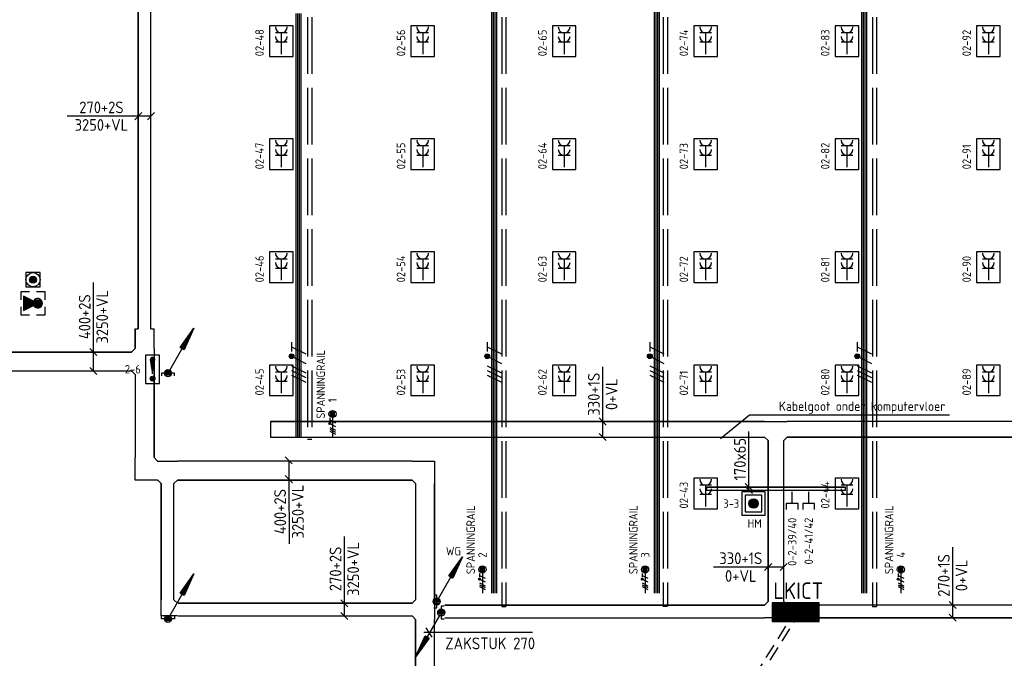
# Model space of a CAD drawing. Extents: x -2260 to 109400, y -72910 to 3960.
# Tile 7 of 16: x 36362 to 57249, y -51135 to -37578. Entities that reach past the tile are written whole.
import ezdxf
from ezdxf.enums import TextEntityAlignment as Align

# ---------------------------------------------------------------- set-up
doc = ezdxf.new("R2010")
doc.units = 0
doc.header["$LTSCALE"] = 100
for name, pattern in [('ACAD_ISO02W100', [15, 12, -3]), ('B-SL0', [100000000.0, 0, -100000000.0]), ('B0702', [4.6875, 3.125, -1.5625])]:
    doc.linetypes.add(name, pattern=pattern)
doc.layers.get('0').update_dxf_attribs({"linetype": 'CONTINUOUS'})
for name, color, linetype in [('EA61303-_ARCEER', 1, 'CONTINUOUS'), ('EB62203-_ATTRIB', 2, 'CONTINUOUS'), ('EB62209-_ATTRIB', 2, 'CONTINUOUS'), ('EB63102-_ATTRIB', 2, 'CONTINUOUS'), ('EB63105-_ATTRIB', 2, 'CONTINUOUS'), ('EB6441--_ATTRIB', 2, 'CONTINUOUS'), ('EB6511--_ATTRIB', 2, 'CONTINUOUS'), ('EL61301-_KABELGOOT', 3, 'CONTINUOUS'), ('EL61303-_WANDGOOT', 3, 'CONTINUOUS'), ('EL615002_LEIDING2', 2, 'B0702'), ('EL62203-_KRACHT-WCD230', 3, 'CONTINUOUS'), ('EL62209-_KRACHT-ASP400', 3, 'CONTINUOUS'), ('EL62209-_SYMBOOL', 3, 'CONTINUOUS'), ('EL63105-_LICHT-KAST', 3, 'CONTINUOUS'), ('EL6441--_DATACOM', 3, 'CONTINUOUS'), ('EL6511--_BRANDM', 3, 'CONTINUOUS'), ('EL6521--_BEWAKING', 3, 'CONTINUOUS'), ('EL6522--_TOEGCTRL', 3, 'CONTINUOUS'), ('EM61301-_BEMATING', 1, 'CONTINUOUS'), ('EM61303-_BEMATING', 1, 'CONTINUOUS'), ('EM61303-_MAATVOERING', 1, 'CONTINUOUS'), ('ET$1B---_OPSCHRIFT', 7, 'CONTINUOUS'), ('ET61301-_BIJSCHRIFT', 7, 'CONTINUOUS')]:
    doc.layers.add(name, color=color, linetype=linetype)
doc.styles.add('1_8', font='iso', dxfattribs={"height": 1.8})
doc.styles.add('2_0', font='iso', dxfattribs={"height": 200})
doc.styles.add('3_5', font='iso', dxfattribs={"height": 3.5})
doc.styles.add('MAATVOERING', font='iso.shx')
doc.styles.add('NORMAAL_STAAND', font='iso.shx')
doc.styles.add('SCHREUDER-2', font='ISO', dxfattribs={"height": 2})
doc.styles.get("Standard").update_dxf_attribs({"font": 'ISOCP'})

# ---------------------------------------------------------------- blocks, each defined once
blk = doc.blocks.new('ES651107')
for p, q in [((-1, 0), (1, 0)), ((-0.97, 0.25), (0.97, 0.25)), ((-0.87, 0.5), (0.87, 0.5)), ((-0.66, 0.75), (0.66, 0.75)), ((-0.97, -0.25), (0.97, -0.25)), ((-0.87, -0.5), (0.87, -0.5)), ((-0.66, -0.75), (0.66, -0.75))]:
    blk.add_line(p, q)
for points in [[(-2.5, -2.5), (2.5, -2.5), (2.5, 2.5), (-2.5, 2.5)], [(-1.75, -1.75), (1.75, -1.75), (1.75, 1.75), (-1.75, 1.75)]]:
    blk.add_lwpolyline(points, close=True)
blk.add_circle((0, 0), 1)
at = {"style": '1_8'}
for tag, flags, p in [('KAST', 9, (-2.5, 2.5)), ('GROEP', 8, (-2.5, 0))]:
    blk.add_attdef(tag, text='', height=1.8, dxfattribs=dict(at, flags=flags)).set_placement(p, align=Align.MIDDLE_RIGHT)
for tag, flags, p in [('CODE', 8, (2.5, 2.5)), ('NUMMER', 8, (2.5, 0)), ('FABR', 9, (2.5, -2.5)), ('TYPE', 9, (2.5, -5))]:
    blk.add_attdef(tag, text='', height=1.8, dxfattribs=dict(at, flags=flags)).set_placement(p, align=Align.MIDDLE_LEFT)
at = {"style": '1_8', "flags": 9}
blk.add_attdef('M_CODE', text='', height=1.8, dxfattribs=at).set_placement((0, 0), align=Align.MIDDLE_CENTER)
blk = doc.blocks.new('*U40')
for p, q in [((-275, -75), (-125, 75)), ((-200, 0), (227, 0)), ((125, -75), (275, 75)), ((227, 0), (1674, 0))]:
    blk.add_line(p, q)
at = {"color": 2, "style": 'MAATVOERING'}
for s, p in [('400+2S', (950, 186)), ('3250+VL', (950, -186))]:
    blk.add_text(s, height=247.9, dxfattribs=at).set_placement(p, align=Align.MIDDLE)
blk = doc.blocks.new('*U37')
for p, q in [((-210, -75), (-60, 75)), ((-135, 0), (192, 0)), ((60, -75), (210, 75)), ((192, 0), (1640, 0))]:
    blk.add_line(p, q)
at = {"color": 2, "style": 'MAATVOERING'}
for s, p in [('3250+VL', (916, 186)), ('270+2S', (916, -186))]:
    blk.add_text(s, height=247.9, rotation=180, dxfattribs=at).set_placement(p, align=Align.MIDDLE)
blk = doc.blocks.new('ES111201')
for p, q in [((0.38, 0.65), (5.5, 9.53)), ((0.73, 0.15), (-0.73, 0.15)), ((0.6, 0.45), (-0.6, 0.45)), ((0.73, -0.15), (-0.73, -0.15)), ((0.6, -0.45), (-0.6, -0.45))]:
    blk.add_line(p, q)
for points in [[(2.57, 5.45), (5.5, 9.53), (3.43, 4.95)], [(3.22, 5.07), (4.63, 8.01), (2.78, 5.32)]]:
    blk.add_lwpolyline(points, close=True)
blk.add_circle((0, 0), 0.75)
at = {"style": '1_8', "flags": 8}
blk.add_attdef('M_CODE', text='', height=1.8, dxfattribs=at).set_placement((0, 0), align=Align.MIDDLE_CENTER)
blk = doc.blocks.new('EH100003')
blk.add_lwpolyline([(-1, -0.5), (0, -0.5), (0, 0.5), (-1, 0.5)])
at = {"style": '2_0', "flags": 9}
for tag in ['HULPSTUK', 'FUNCTIE', 'SCHOT']:
    blk.add_attdef(tag, text='', height=0.5, dxfattribs=at).set_placement((0, 0), align=Align.MIDDLE)
blk = doc.blocks.new('EH100000')
at = {"linetype": 'ByBlock'}
for p, q in [((1, 0.5), (0, 0.5)), ((1, 0.5, 1), (0, 0.5, 1)), ((0, -0.5, 1), (1, -0.5, 1)), ((1, -0.5), (0, -0.5))]:
    blk.add_line(p, q, dxfattribs=at)
at = {"linetype": 'ByBlock', "invisible_edges": 15}
for points in [[(1, -0.5), (0, -0.5), (0, 0.5), (1, 0.5)], [(0, 0.5), (1, 0.5), (1, 0.5, 1), (0, 0.5, 1)], [(0, -0.5, 1), (1, -0.5, 1), (1, -0.5), (0, -0.5)]]:
    blk.add_3dface(points, dxfattribs=at)
at = {"linetype": 'ByBlock', "style": '2_0', "flags": 8}
blk.add_attdef('FUNCTIE', text='', height=0.5, dxfattribs=at).set_placement((0.5, 0), align=Align.MIDDLE)
at = {"linetype": 'ByBlock', "flags": 9}
blk.add_attdef('SCHOT', text='', height=0.5, dxfattribs=at).set_placement((0.5, 0), align=Align.MIDDLE)
blk = doc.blocks.new('WGE')
blk.add_lwpolyline([(-1, -0.5), (0, -0.5), (0, 0.5), (-1, 0.5)])
at = {"style": '2_0', "flags": 9}
for tag in ['HULPSTUK', 'SCHOT']:
    blk.add_attdef(tag, text='', height=0.5, dxfattribs=at).set_placement((0, 0), align=Align.MIDDLE)
blk = doc.blocks.new('*U60')
for p, q in [((-108, -75), (42, 75)), ((-42, -75), (108, 75)), ((-32, 0), (32, 0)), ((32, 0), (1211, 0))]:
    blk.add_line(p, q)
at = {"color": 2, "style": 'MAATVOERING'}
blk.add_text('170x65', height=250, dxfattribs=at).set_placement((622, 188), align=Align.MIDDLE)
blk = doc.blocks.new('ES111151')
for p, q in [((-15, 0.525), (15, 0.525)), ((-15, 0.175), (15, 0.175)), ((-15, -0.175), (15, -0.175)), ((-15, -0.525), (15, -0.525))]:
    blk.add_line(p, q)
at = {"style": '1_8'}
for tag, flags, p in [('VERMOGEN', 9, (-2.5, 2.275)), ('GROEP', 8, (0, 2.275)), ('SCHAK', 8, (2.5, 2.275)), ('KAST', 9, (7, 2.275)), ('DOEL', 8, (-2.5, -1.225))]:
    blk.add_attdef(tag, text='', height=1.8, rotation=90, dxfattribs=dict(at, flags=flags)).set_placement(p, align=Align.MIDDLE_LEFT)
at = {"style": '1_8', "flags": 8}
blk.add_attdef('TAL', text='', height=1.8, rotation=90, dxfattribs=at).set_placement((2.5, 2.275), align=Align.MIDDLE_CENTER)
at = {"style": '1_8', "flags": 9}
blk.add_attdef('M_CODE', text='', height=1.8, dxfattribs=at).set_placement((0, 0), align=Align.MIDDLE_CENTER)
blk = doc.blocks.new('ES111104')
at = {"color": 1}
for p, q in [((-3.25, 1.5), (-4.75, -1.5)), ((-2.25, 1.5), (-3.75, -1.5)), ((-1.25, 1.5), (-2.75, -1.5)), ((0.75, 1.5), (-0.75, -1.5)), ((0.26, 1.6), (1.24, 1.6)), ((0.26, 1.4), (1.24, 1.4)), ((0.35, 1.8), (1.15, 1.8)), ((0.35, 1.2), (1.15, 1.2)), ((2.75, 1.5), (1.25, -1.5)), ((3.75, 1.5), (1.75, 1.5))]:
    blk.add_line(p, q, dxfattribs=at)
blk.add_circle((0.75, 1.5), 0.5, dxfattribs=at)
blk = doc.blocks.new('ES2X2')
for p, q in [((-0.45, 1.4), (-0.45, 2.6)), ((-0.15, 1.27), (-0.15, 2.73)), ((0.15, 1.27), (0.15, 2.73)), ((0.45, 1.4), (0.45, 2.6)), ((0, 1.25), (0, -3))]:
    blk.add_line(p, q)
at = {"color": 1}
for p, q in [((-0.72, -0.21), (-0.72, 0.11)), ((-0.64, -0.25), (-0.64, 0.15)), ((-0.6, 1.15), (-0.6, 0.35)), ((-0.6, 0.75), (0.6, 0.15)), ((-0.56, -0.25), (-0.56, 0.15)), ((-0.48, -0.21), (-0.48, 0.11)), ((-0.6, -0.05), (0.6, -0.65)), ((-0.6, -0.85), (0.6, -1.45)), ((-0.6, -1.25), (0.6, -1.85)), ((-0.6, -1.65), (0.6, -2.25))]:
    blk.add_line(p, q, dxfattribs=at)
blk.add_circle((0, 2), 0.75)
blk.add_circle((-0.6, -0.05), 0.2, dxfattribs=at)
at = {"style": '1_8'}
for tag, flags, p in [('VERMOGEN', 9, (-2.5, 4.5)), ('GROEP', 8, (0, 4.5)), ('SCHAK', 8, (2.5, 4.5)), ('KAST', 9, (7, 4.5)), ('DOEL', 8, (-2.5, 1))]:
    blk.add_attdef(tag, text='', height=1.8, rotation=90, dxfattribs=dict(at, flags=flags)).set_placement(p, align=Align.MIDDLE_LEFT)
at = {"style": '1_8', "flags": 8}
blk.add_attdef('TAL', text='', height=1.8, rotation=90, dxfattribs=at).set_placement((2.5, 4.5), align=Align.MIDDLE_CENTER)
at = {"style": '1_8', "flags": 9}
blk.add_attdef('M_CODE', text='', height=1.8, dxfattribs=at).set_placement((0, 0), align=Align.MIDDLE_CENTER)
blk = doc.blocks.new('ES3W2A2')
for p, q in [((1.25, 1.5), (-1.25, 1.5)), ((0, 1.5), (0, -3)), ((1.25, -0.5), (-1.25, -0.5))]:
    blk.add_line(p, q)
at = {"color": 1}
blk.add_lwpolyline([(-2.5, -3.5), (2.5, -3.5), (2.5, 3), (-2.5, 3)], close=True, dxfattribs=at)
for centre in [(0, 2.75), (0, 0.75)]:
    blk.add_arc(centre, 1.25, 180, 0)
at = {"style": '1_8'}
for tag, flags, p in [('VERMOGEN', 9, (-2.5, 5.75)), ('SCHAK', 8, (2.5, 5.75)), ('KAST', 9, (7, 5.75)), ('TAL', 8, (2.5, 5.75))]:
    blk.add_attdef(tag, text='', height=1.8, rotation=90, dxfattribs=dict(at, flags=flags)).set_placement(p, align=Align.MIDDLE_CENTER)
at = {"style": '1_8', "flags": 8}
for tag, p in [('GROEP', (0, 3.75)), ('DOEL', (-2.5, 2.25))]:
    blk.add_attdef(tag, text='', height=1.8, rotation=90, dxfattribs=at).set_placement(p, align=Align.MIDDLE_LEFT)
at = {"style": '1_8', "flags": 9}
blk.add_attdef('M_CODE', text='', height=1.8, dxfattribs=at).set_placement((0, 0), align=Align.MIDDLE_CENTER)
blk = doc.blocks.new('*U65')
for p, q in [((-210, -75), (-60, 75)), ((-135, 0), (165, 0)), ((60, -75), (210, 75)), ((165, 0), (1361, 0))]:
    blk.add_line(p, q)
at = {"color": 2, "style": 'MAATVOERING'}
for s, p in [('270+1S', (763, 188)), ('0+VL', (763, -188))]:
    blk.add_text(s, height=250, dxfattribs=at).set_placement(p, align=Align.MIDDLE)
blk = doc.blocks.new('KG3III')
at = {"linetype": 'B-SL0'}
for p, q in [((-275, 200), (-275, -200)), ((275, -200), (275, 200)), ((-200, -275), (200, -275))]:
    blk.add_line(p, q, dxfattribs=at)
at = {"linetype": 'ByBlock'}
for points in [[(-275, 200), (0, 200), (0, 200), (275, 200)], [(-200, -275), (-200, -275), (-275, -200), (-275, -200)], [(275, -200), (275, -200), (200, -275), (200, -275)]]:
    blk.add_lwpolyline(points, dxfattribs=at)
at = {"flags": 3}
blk.add_attdef('HULPSTUK', (0, 0), '', height=1, rotation=90, dxfattribs=at)
blk = doc.blocks.new('KG2FI1')
at = {"linetype": 'B-SL0'}
for p, q in [((0, 200), (0, -200)), ((0, -135), (0, 135))]:
    blk.add_line(p, q, dxfattribs=at)
at = {"linetype": 'ByBlock'}
for points in [[(0, 200), (0, 200), (0, 135), (0, 135)], [(0, -135), (0, -135), (0, -200), (0, -200)]]:
    blk.add_lwpolyline(points, dxfattribs=at)
at = {"flags": 3}
blk.add_attdef('HULPSTUK', (0, 0), '', height=1, rotation=270, dxfattribs=at)
blk = doc.blocks.new('ES111261')
for p, q in [((-5, 1.75), (5, 1.75)), ((-5, 1.5), (5, 1.5)), ((-5, 1.25), (5, 1.25)), ((-5, 1), (5, 1)), ((-5, 0.75), (5, 0.75)), ((-5, 0.5), (5, 0.5)), ((-5, 0.25), (5, 0.25)), ((-5, 0), (5, 0)), ((-5, -0.25), (5, -0.25)), ((-5, -0.5), (5, -0.5)), ((-5, -0.75), (5, -0.75)), ((-5, -1), (5, -1)), ((-5, -1.25), (5, -1.25)), ((-5, -1.5), (5, -1.5)), ((-5, -1.75), (5, -1.75)), ((-5, -2), (5, -2))]:
    blk.add_line(p, q)
blk.add_lwpolyline([(-5, -2), (5, -2), (5, 2), (-5, 2)], close=True)
for tag, height, style, flags, p in [('GROEP', 1.8, '1_8', 9, (0, 7.5)), ('CODE', 3.5, '3_5', 8, (0, 4.5)), ('M_CODE', 1.8, '1_8', 9, (0, 0)), ('KAST', 1.8, '1_8', 9, (0, -3.5)), ('VERMOGEN', 1.8, '1_8', 9, (0, -5.5)), ('DOEL', 1.8, '1_8', 9, (0, -7.5))]:
    blk.add_attdef(tag, text='', height=height, dxfattribs=dict(style=style, flags=flags)).set_placement(p, align=Align.MIDDLE_CENTER)
at = {"style": '1_8', "flags": 9}
blk.add_attdef('RUIMTE', text='', height=1.8, dxfattribs=at).set_placement((0, -9.5), align=Align.MIDDLE)
blk = doc.blocks.new('EH100005')
blk.add_lwpolyline([(-1, -0.5), (0, -0.5), (0, 0.5), (-1, 0.5)])
at = {"style": '2_0', "flags": 9}
blk.add_attdef('HULPSTUK', text='', height=0.5, dxfattribs=at).set_placement((0, 0), align=Align.MIDDLE)
blk = doc.blocks.new('ES111202')
for p, q in [((-0.73, 0.15), (0.73, 0.15)), ((-0.6, 0.45), (0.6, 0.45)), ((-0.38, -0.65), (-5.5, -9.53)), ((-0.73, -0.15), (0.73, -0.15)), ((-0.6, -0.45), (0.6, -0.45))]:
    blk.add_line(p, q)
for points in [[(-2.57, -5.45), (-5.5, -9.53), (-3.43, -4.95)], [(-3.22, -5.07), (-4.62, -8.01), (-2.78, -5.32)]]:
    blk.add_lwpolyline(points, close=True)
blk.add_circle((0, 0), 0.75)
at = {"color": 1, "flags": 9}
blk.add_attdef('M_CODE', text='', height=1.8, dxfattribs=at).set_placement((0, 0), align=Align.MIDDLE)
blk = doc.blocks.new('KG3FGF')
at = {"linetype": 'B-SL0'}
for p, q in [((-240, 135), (-240, -135)), ((240, -135), (240, 135)), ((-165, -210), (165, -210))]:
    blk.add_line(p, q, dxfattribs=at)
at = {"linetype": 'ByBlock'}
for points in [[(-240, 135), (0, 135), (0, 135), (240, 135)], [(-165, -210), (-165, -210), (-240, -135), (-240, -135)], [(240, -135), (240, -135), (165, -210), (165, -210)]]:
    blk.add_lwpolyline(points, dxfattribs=at)
at = {"flags": 3}
blk.add_attdef('HULPSTUK', (0, 0), '', height=1, rotation=180, dxfattribs=at)
blk = doc.blocks.new('KG3GGG')
at = {"linetype": 'B-SL0'}
for p, q in [((-240, 165), (-240, -165)), ((240, -165), (240, 165)), ((-165, -240), (165, -240))]:
    blk.add_line(p, q, dxfattribs=at)
at = {"linetype": 'ByBlock'}
for points in [[(-240, 165), (0, 165), (0, 165), (240, 165)], [(-165, -240), (-165, -240), (-240, -165), (-240, -165)], [(240, -165), (240, -165), (165, -240), (165, -240)]]:
    blk.add_lwpolyline(points, dxfattribs=at)
at = {"flags": 3}
blk.add_attdef('HULPSTUK', (0, 0), '', height=1, dxfattribs=at)
blk = doc.blocks.new('*U87')
for p, q in [((-240, -75), (-90, 75)), ((-165, 0), (165, 0)), ((90, -75), (240, 75)), ((165, 0), (1326, 0))]:
    blk.add_line(p, q)
at = {"color": 2, "style": 'MAATVOERING'}
for s, p in [('330+1S', (745, 188)), ('0+VL', (745, -188))]:
    blk.add_text(s, height=250, dxfattribs=at).set_placement(p, align=Align.MIDDLE)
blk = doc.blocks.new('*U88')
for p, q in [((-240, -75), (-90, 75)), ((-165, 0), (165, 0)), ((90, -75), (240, 75)), ((165, 0), (1326, 0))]:
    blk.add_line(p, q)
at = {"color": 2, "style": 'MAATVOERING'}
for s, p in [('0+VL', (745, 188)), ('330+1S', (745, -188))]:
    blk.add_text(s, height=250, rotation=180, dxfattribs=at).set_placement(p, align=Align.MIDDLE)
blk = doc.blocks.new('ES1116A7')
for p, q in [((-0.25, 0.5), (-0.25, 2.43)), ((0, -1), (0, 2.5)), ((0.25, 0.5), (0.25, 2.43)), ((-0.5, -2), (0.5, -2)), ((-0.43, -1.75), (0.43, -1.75)), ((-0.43, -2.25), (0.43, -2.25))]:
    blk.add_line(p, q)
blk.add_lwpolyline([(1.5, 3), (-1.5, 3), (-1.5, -3), (1.5, -3)], close=True)
blk.add_lwpolyline([(0, -1), (0.5, 2, 1), (-0.5, 2)], format="xyb", close=True)
blk.add_circle((0, -2), 0.5)
at = {"style": '1_8'}
for tag, flags, p in [('KAST-B', 9, (-2.5, 2.5)), ('GROEP-B', 8, (-2.5, 0))]:
    blk.add_attdef(tag, text='', height=1.8, dxfattribs=dict(at, flags=flags)).set_placement(p, align=Align.MIDDLE_RIGHT)
for tag, flags, p in [('CODE', 8, (2.5, 2.5)), ('NUMMER', 8, (2.5, 0)), ('FABR', 9, (2.5, -2.5)), ('TYPE', 9, (2.5, -5))]:
    blk.add_attdef(tag, text='', height=1.8, dxfattribs=dict(at, flags=flags)).set_placement(p, align=Align.MIDDLE_LEFT)
at = {"style": '1_8', "flags": 9}
blk.add_attdef('M_CODE', text='', height=1.8, dxfattribs=at).set_placement((0, 0), align=Align.MIDDLE_CENTER)
blk = doc.blocks.new('ES111452')
for p, q in [((-0.75, 0), (0.75, 0)), ((-0.71, 0.25), (0.71, 0.25)), ((-0.56, 0.5), (0.56, 0.5)), ((-0.71, -0.25), (0.71, -0.25)), ((-0.56, -0.5), (0.56, -0.5))]:
    blk.add_line(p, q)
blk.add_lwpolyline([(-1.5, -1.5), (1.5, -1.5), (1.5, 1.5), (-1.5, 1.5)], close=True)
for radius in [1.5, 0.75]:
    blk.add_circle((0, 0), radius)
at = {"style": '1_8'}
for tag, flags, p in [('NUMMER', 8, (0, 5.5)), ('CODE', 8, (0, 3)), ('M_CODE', 9, (0, 0))]:
    blk.add_attdef(tag, text='', height=2, dxfattribs=dict(at, flags=flags)).set_placement(p, align=Align.MIDDLE)
blk = doc.blocks.new('ES652129')
for p, q in [((-0.75, 0.34), (-0.75, 1.66)), ((-0.5, 0.13), (-0.5, 1.87)), ((-0.5, -2), (-0.5, 0)), ((-0.25, -2), (-0.25, 1.97)), ((0, -2), (0, 2)), ((0.25, -2), (0.25, 1.97)), ((0.5, 0.13), (0.5, 1.87)), ((0.5, -2), (0.5, 0)), ((0.75, 0.34), (0.75, 1.66)), ((-1.25, -2), (-1.25, -1.5)), ((-1, -2), (-1, -1)), ((-0.75, -2), (-0.75, -0.5)), ((0.75, -2), (0.75, -0.5)), ((1, -2), (1, -1)), ((1.25, -2), (1.25, -1.5))]:
    blk.add_line(p, q)
for points in [[(-2.5, 0.75), (-2.5, 2.5), (-0.75, 2.5)], [(0.75, 2.5), (2.5, 2.5), (2.5, 0.75)], [(-0.75, -2.5), (-2.5, -2.5), (-2.5, -0.75)], [(2.5, -0.75), (2.5, -2.5), (0.75, -2.5)]]:
    blk.add_lwpolyline(points)
blk.add_lwpolyline([(-0.45, 0.11), (-1.5, -2), (1.5, -2), (0.45, 0.11, 4.236068)], format="xyb", close=True)
at = {"style": '1_8'}
for tag, p in [('NUMMER', (0, 4)), ('CODE', (0, 0))]:
    blk.add_attdef(tag, text='', height=1.8, dxfattribs=at).set_placement(p, align=Align.MIDDLE)
at = {"style": '1_8', "flags": 9}
blk.add_attdef('M_CODE', text='', height=1.8, dxfattribs=at).set_placement((0, 0), align=Align.MIDDLE)
blk = doc.blocks.new('*U91')
for p, q in [((-275, -75), (-125, 75)), ((-200, 0), (200, 0)), ((125, -75), (275, 75)), ((200, 0), (1575, 0))]:
    blk.add_line(p, q)
at = {"color": 2, "style": 'MAATVOERING'}
for s, p in [('3250+VL', (887.5, 187.5)), ('400+2S', (887.5, -187.5))]:
    blk.add_text(s, height=250, rotation=180, dxfattribs=at).set_placement(p, align=Align.MIDDLE)
blk = doc.blocks.new('KG2FF2')
at = {"linetype": 'B-SL0'}
for p, q in [((135, 210), (-135, 210)), ((210, -135), (210, 135))]:
    blk.add_line(p, q, dxfattribs=at)
at = {"linetype": 'ByBlock'}
for points in [[(210, -135), (-135, -135), (-135, -135), (-135, 210)], [(135, 210), (135, 210), (210, 135), (210, 135)]]:
    blk.add_lwpolyline(points, dxfattribs=at)
at = {"flags": 3}
blk.add_attdef('HULPSTUK', (0, 0), '', height=1, dxfattribs=at)
blk = doc.blocks.new('KG2II')
at = {"linetype": 'B-SL0'}
for p, q in [((275, -200), (275, 200)), ((-200, -275), (200, -275))]:
    blk.add_line(p, q, dxfattribs=at)
at = {"linetype": 'ByBlock'}
for points in [[(-200, -275), (-200, 200), (-200, 200), (275, 200)], [(275, -200), (275, -200), (200, -275), (200, -275)]]:
    blk.add_lwpolyline(points, dxfattribs=at)
at = {"flags": 3}
blk.add_attdef('HULPSTUK', (0, 0), '', height=1, rotation=270, dxfattribs=at)
blk = doc.blocks.new('KG2II1')
at = {"linetype": 'B-SL0'}
for p, q in [((200, 275), (-200, 275)), ((275, -200), (275, 200))]:
    blk.add_line(p, q, dxfattribs=at)
at = {"linetype": 'ByBlock'}
for points in [[(275, -200), (-200, -200), (-200, -200), (-200, 275)], [(200, 275), (200, 275), (275, 200), (275, 200)]]:
    blk.add_lwpolyline(points, dxfattribs=at)
at = {"flags": 3}
blk.add_attdef('HULPSTUK', (0, 0), '', height=1, rotation=180, dxfattribs=at)
blk = doc.blocks.new('KG3IFI')
at = {"linetype": 'B-SL0'}
for p, q in [((-210, 200), (-210, -200)), ((210, -200), (210, 200)), ((-135, -275), (135, -275))]:
    blk.add_line(p, q, dxfattribs=at)
at = {"linetype": 'ByBlock'}
for points in [[(-210, 200), (0, 200), (0, 200), (210, 200)], [(-135, -275), (-135, -275), (-210, -200), (-210, -200)], [(210, -200), (210, -200), (135, -275), (135, -275)]]:
    blk.add_lwpolyline(points, dxfattribs=at)
at = {"flags": 3}
blk.add_attdef('HULPSTUK', (0, 0), '', height=1, dxfattribs=at)
blk = doc.blocks.new('*U125')
for p, q in [((-210, -75), (-60, 75)), ((-135, 0), (175, 0)), ((60, -75), (210, 75)), ((175, 0), (1550, 0))]:
    blk.add_line(p, q)
at = {"color": 2, "style": 'MAATVOERING'}
for s, p in [('270+2S', (862.5, 187.5)), ('3250+VL', (862.5, -187.5))]:
    blk.add_text(s, height=250, dxfattribs=at).set_placement(p, align=Align.MIDDLE)
blk = doc.blocks.new('ES111351')
blk.add_line((0, -0.5), (0, -3))
blk.add_lwpolyline([(-1.25, 0.75), (-1.25, -0.5), (1.25, -0.5), (1.25, 0.75)])
at = {"style": '1_8', "flags": 8}
blk.add_attdef('NUMMER', text='', height=1.8, rotation=90, dxfattribs=at).set_placement((0, 2.5), align=Align.MIDDLE_LEFT)
at = {"style": '1_8'}
for tag, flags, p in [('M_CODE', 8, (0, 0)), ('CODE', 9, (0, 1))]:
    blk.add_attdef(tag, text='', height=1.8, dxfattribs=dict(at, flags=flags)).set_placement(p, align=Align.MIDDLE_CENTER)

msp = doc.modelspace()

# ---------------------------------------------------------------- hatches: boundary and pattern name
at = {"layer": 'EA61303-_ARCEER'}
h = msp.add_hatch(dxfattribs=at)
h.set_pattern_fill('LINE,N', color=256, scale=500, angle=225, style=0)
h.set_pattern_definition([(225, (53879.83, -47530.84), (44.1942, -44.1942), [])])
edge = h.paths.add_edge_path()
edge.add_line((53879.82825, -47498.3371), (50929.82825, -47498.3371))
edge = h.paths.add_edge_path()
edge.add_line((50929.82825, -47498.3371), (50929.82825, -47563.3371))
edge = h.paths.add_edge_path()
edge.add_line((50929.82825, -47563.3371), (53879.82825, -47563.3371))
edge = h.paths.add_edge_path()
edge.add_line((53879.82825, -47563.3371), (53879.82825, -47498.3371))

# ---------------------------------------------------------------- linework, layer by layer
at = {"layer": 'EB63102-_ATTRIB', "linetype": 'ACAD_ISO02W100'}
for p, q in [((42469.95669, -25525.51981), (42469.95669, -46481.38024)), ((42557.33018, -25525.51981), (42557.33018, -46481.38024)), ((46588.35573, -25525.51981), (46588.35573, -50032.44381)), ((46675.72922, -25525.51981), (46675.72922, -50032.44381)), ((50013.95175, -25525.51981), (50013.95175, -50032.44381)), ((50101.32524, -25525.51981), (50101.32524, -50032.44381)), ((54450.84703, -25525.51981), (54450.84703, -50032.44381)), ((54538.22052, -25525.51981), (54538.22052, -50032.44381))]:
    msp.add_line(p, q, dxfattribs=at)
at = {"layer": 'EB63102-_ATTRIB'}
for p, q in [((42469.95669, -46481.38024), (42557.33018, -46481.38024)), ((46588.35573, -50032.44381), (46676.06788, -50032.44381)), ((50090.77976, -50032.44381), (50002.94318, -50032.44381)), ((54450.84703, -50032.44381), (54535.4771, -50032.44381))]:
    msp.add_line(p, q, dxfattribs=at)
at = {"layer": 'EL61301-_KABELGOOT', "color": 2}
for p, q in [((51846.21942, -45970.49167), (51229.82825, -46473.3371)), ((56089.08771, -45970.49167), (51846.21942, -45970.49167))]:
    msp.add_line(p, q, dxfattribs=at)
at = {"layer": 'EL615002_LEIDING2'}
for points in [[(40804.82825, -69423.3371), (52804.82825, -50148.3371)], [(40889.72073, -69476.18846), (52889.72073, -50201.18846)]]:
    msp.add_lwpolyline(points, dxfattribs=at)
at = {"layer": 'EM61303-_MAATVOERING'}
for p, q in [((45112.13759, -50684.51496), (44987.13759, -50484.51496)), ((47242.21177, -50584.51496), (44937.13759, -50584.51496))]:
    msp.add_line(p, q, dxfattribs=at)

# ---------------------------------------------------------------- block references
at = {"layer": 'EL61301-_KABELGOOT'}
for name, p, xscale, yscale, zscale, rotation in [('EH100000', (39012.25406, -18960, 3250), 25177.33863201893, 270, 60, 270), ('EH100000', (39012.25406, -44137.33863, 3250), 421.7839812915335, 400, 60, 270), ('EH100000', (38737.25406, -44834.12261, 3250), 3036.028521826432, 400, 60, 180), ('EH100000', (39012.25406, -46875, 3250), 1766, 400, 60, 90), ('EH100003', (39508.21551, -45081.27045, 3250), 60, 270, 3250, 90), ('EH100005', (41679.82825, -46273.3371), 60, 330, 60, 180), ('EH100000', (52164.82825, -46273.3371), 10484.99999999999, 330, 60, 180), ('EH100000', (52404.82825, -46513.3371), 3415, 330, 60, 270), ('EH100000', (39290, -47150, 3250), 2.745935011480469, 400, 60, 180), ('EH100000', (39500, -47425, 3250), 2465, 270, 60, 270), ('EH100000', (44959.95307, -49890, 3250), 2464.999999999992, 400, 60, 90), ('EH100000', (44684.95307, -50100, 3250), 4959.953069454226, 270, 60, 180), ('EH100005', (45304.82825, -50163.3371), 60, 270, 60, 180), ('EH100000', (52164.82825, -50138.3371), 6785, 270, 60, 180), ('EH100003', (39508.21551, -50296.27045, 3250), -60, 270, 3250, 90), ('EH100000', (44959.95307, -50310, 3250), 11873.17371443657, 400, 60, 270)]:
    msp.add_blockref(name, p, dxfattribs=dict(at, xscale=xscale, yscale=yscale, zscale=zscale, rotation=rotation))
for name, p, rotation in [('KG2FI1', (39012.25406, -44137.33863, 3250), 90), ('KG3III', (39012.25406, -44834.12261, 3250), 270), ('KG2II', (39012.25406, -47150, 3250), 90), ('KG2II1', (44959.95307, -47150, 3250), 180), ('KG3IFI', (44959.95307, -50100, 3250), 270), ('KG3FGF', (52404.82825, -50138.3371), 180)]:
    msp.add_blockref(name, p, dxfattribs=dict(at, rotation=rotation))
for name, p, xscale, yscale, zscale in [('ES111201', (39508.21551, -45081.27045, 3250), 100, 100, 100), ('EH100000', (52644.82825, -46273.3371), 10010, 330, 60), ('EH100000', (39710, -47150, 3250), 4974.953069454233, 400, 60), ('ES111201', (45208.67669, -49930.35592, 5000), 100, 100, 100), ('ES111201', (39508.21551, -50296.27045, 3250), 100, 100, 100), ('EH100003', (45208.67669, -49930.35592, 5000), 60, 270, 60), ('ES111202', (45304.82825, -50163.3371), 100, 100, 100), ('EH100000', (52644.82825, -50138.3371), 5535, 270, 60)]:
    msp.add_blockref(name, p, dxfattribs=dict(at, xscale=xscale, yscale=yscale, zscale=zscale))
for name, p in [('KG3GGG', (52404.82825, -46273.3371)), ('KG3IFI', (39500, -47150, 3250)), ('KG2FF2', (39500, -50100, 3250))]:
    msp.add_blockref(name, p, dxfattribs=at)
at = {"layer": 'EL61303-_WANDGOOT', "yscale": 65, "zscale": 170, "rotation": 180}
for name, p, xscale in [('EH100000', (53879.82825, -47530.8371, 800), 2950), ('WGE', (50929.82825, -47530.8371, 800), 170)]:
    msp.add_blockref(name, p, dxfattribs=dict(at, xscale=xscale))
at = {"layer": 'EL61303-_WANDGOOT', "xscale": 170, "yscale": 65, "zscale": 170}
msp.add_blockref('WGE', (53879.82825, -47530.8371, 800), dxfattribs=at)
at = {"layer": 'EL62203-_KRACHT-WCD230'}
ref = msp.add_blockref('ES3W2A2', (41912.25406, -38008.62261), dxfattribs=dict(at, xscale=100, yscale=100, zscale=100))
ref.add_attrib('DOEL', '02-48', dxfattribs={"layer": 'EB62203-_ATTRIB', "color": 1, "height": 180, "rotation": 90, "style": '1_8', "flags": 8}).set_placement((41450.62216, -38354.78576), align=Align.MIDDLE_LEFT)
ref = msp.add_blockref('ES3W2A2', (44912.25406, -38008.62261), dxfattribs=dict(at, xscale=100, yscale=100, zscale=100))
ref.add_attrib('DOEL', '02-56', dxfattribs={"layer": 'EB62203-_ATTRIB', "color": 1, "height": 180, "rotation": 90, "style": '1_8', "flags": 8}).set_placement((44450.62216, -38354.78576), align=Align.MIDDLE_LEFT)
ref = msp.add_blockref('ES3W2A2', (47912.25406, -38008.62261), dxfattribs=dict(at, xscale=100, yscale=100, zscale=100))
ref.add_attrib('DOEL', '02-65', dxfattribs={"layer": 'EB62203-_ATTRIB', "color": 1, "height": 180, "rotation": 90, "style": '1_8', "flags": 8}).set_placement((47450.62216, -38354.78576), align=Align.MIDDLE_LEFT)
ref = msp.add_blockref('ES3W2A2', (50912.25406, -38008.62261), dxfattribs=dict(at, xscale=100, yscale=100, zscale=100))
ref.add_attrib('DOEL', '02-74', dxfattribs={"layer": 'EB62203-_ATTRIB', "color": 1, "height": 180, "rotation": 90, "style": '1_8', "flags": 8}).set_placement((50450.62216, -38354.78576), align=Align.MIDDLE_LEFT)
ref = msp.add_blockref('ES3W2A2', (53912.25406, -38008.62261), dxfattribs=dict(at, xscale=100, yscale=100, zscale=100))
ref.add_attrib('DOEL', '02-83', dxfattribs={"layer": 'EB62203-_ATTRIB', "color": 1, "height": 180, "rotation": 90, "style": '1_8', "flags": 8}).set_placement((53450.62216, -38354.78576), align=Align.MIDDLE_LEFT)
ref = msp.add_blockref('ES3W2A2', (56912.25406, -38008.62261), dxfattribs=dict(at, xscale=100, yscale=100, zscale=100))
ref.add_attrib('DOEL', '02-92', dxfattribs={"layer": 'EB62203-_ATTRIB', "color": 1, "height": 180, "rotation": 90, "style": '1_8', "flags": 8}).set_placement((56450.62216, -38354.78576), align=Align.MIDDLE_LEFT)
ref = msp.add_blockref('ES3W2A2', (41912.25406, -40408.62261), dxfattribs=dict(at, xscale=100, yscale=100, zscale=100))
ref.add_attrib('DOEL', '02-47', dxfattribs={"layer": 'EB62203-_ATTRIB', "color": 1, "height": 180, "rotation": 90, "style": '1_8', "flags": 8}).set_placement((41450.62216, -40754.78576), align=Align.MIDDLE_LEFT)
ref = msp.add_blockref('ES3W2A2', (44912.25406, -40408.62261), dxfattribs=dict(at, xscale=100, yscale=100, zscale=100))
ref.add_attrib('DOEL', '02-55', dxfattribs={"layer": 'EB62203-_ATTRIB', "color": 1, "height": 180, "rotation": 90, "style": '1_8', "flags": 8}).set_placement((44450.62216, -40754.78576), align=Align.MIDDLE_LEFT)
ref = msp.add_blockref('ES3W2A2', (47912.25406, -40408.62261), dxfattribs=dict(at, xscale=100, yscale=100, zscale=100))
ref.add_attrib('DOEL', '02-64', dxfattribs={"layer": 'EB62203-_ATTRIB', "color": 1, "height": 180, "rotation": 90, "style": '1_8', "flags": 8}).set_placement((47450.62216, -40754.78576), align=Align.MIDDLE_LEFT)
ref = msp.add_blockref('ES3W2A2', (50912.25406, -40408.62261), dxfattribs=dict(at, xscale=100, yscale=100, zscale=100))
ref.add_attrib('DOEL', '02-73', dxfattribs={"layer": 'EB62203-_ATTRIB', "color": 1, "height": 180, "rotation": 90, "style": '1_8', "flags": 8}).set_placement((50450.62216, -40754.78576), align=Align.MIDDLE_LEFT)
ref = msp.add_blockref('ES3W2A2', (53912.25406, -40408.62261), dxfattribs=dict(at, xscale=100, yscale=100, zscale=100))
ref.add_attrib('DOEL', '02-82', dxfattribs={"layer": 'EB62203-_ATTRIB', "color": 1, "height": 180, "rotation": 90, "style": '1_8', "flags": 8}).set_placement((53450.62216, -40754.78576), align=Align.MIDDLE_LEFT)
ref = msp.add_blockref('ES3W2A2', (56912.25406, -40408.62261), dxfattribs=dict(at, xscale=100, yscale=100, zscale=100))
ref.add_attrib('DOEL', '02-91', dxfattribs={"layer": 'EB62203-_ATTRIB', "color": 1, "height": 180, "rotation": 90, "style": '1_8', "flags": 8}).set_placement((56450.62216, -40754.78576), align=Align.MIDDLE_LEFT)
ref = msp.add_blockref('ES3W2A2', (41912.25406, -42808.62261), dxfattribs=dict(at, xscale=100, yscale=100, zscale=100))
ref.add_attrib('DOEL', '02-46', dxfattribs={"layer": 'EB62203-_ATTRIB', "color": 1, "height": 180, "rotation": 90, "style": '1_8', "flags": 8}).set_placement((41450.62216, -43154.78576), align=Align.MIDDLE_LEFT)
ref = msp.add_blockref('ES3W2A2', (44912.25406, -42808.62261), dxfattribs=dict(at, xscale=100, yscale=100, zscale=100))
ref.add_attrib('DOEL', '02-54', dxfattribs={"layer": 'EB62203-_ATTRIB', "color": 1, "height": 180, "rotation": 90, "style": '1_8', "flags": 8}).set_placement((44450.62216, -43154.78576), align=Align.MIDDLE_LEFT)
ref = msp.add_blockref('ES3W2A2', (47912.25406, -42808.62261), dxfattribs=dict(at, xscale=100, yscale=100, zscale=100))
ref.add_attrib('DOEL', '02-63', dxfattribs={"layer": 'EB62203-_ATTRIB', "color": 1, "height": 180, "rotation": 90, "style": '1_8', "flags": 8}).set_placement((47450.62216, -43154.78576), align=Align.MIDDLE_LEFT)
ref = msp.add_blockref('ES3W2A2', (50912.25406, -42808.62261), dxfattribs=dict(at, xscale=100, yscale=100, zscale=100))
ref.add_attrib('DOEL', '02-72', dxfattribs={"layer": 'EB62203-_ATTRIB', "color": 1, "height": 180, "rotation": 90, "style": '1_8', "flags": 8}).set_placement((50450.62216, -43154.78576), align=Align.MIDDLE_LEFT)
ref = msp.add_blockref('ES3W2A2', (53912.25406, -42808.62261), dxfattribs=dict(at, xscale=100, yscale=100, zscale=100))
ref.add_attrib('DOEL', '02-81', dxfattribs={"layer": 'EB62203-_ATTRIB', "color": 1, "height": 180, "rotation": 90, "style": '1_8', "flags": 8}).set_placement((53450.62216, -43154.78576), align=Align.MIDDLE_LEFT)
ref = msp.add_blockref('ES3W2A2', (56912.25406, -42808.62261), dxfattribs=dict(at, xscale=100, yscale=100, zscale=100))
ref.add_attrib('DOEL', '02-90', dxfattribs={"layer": 'EB62203-_ATTRIB', "color": 1, "height": 180, "rotation": 90, "style": '1_8', "flags": 8}).set_placement((56450.62216, -43154.78576), align=Align.MIDDLE_LEFT)
ref = msp.add_blockref('ES3W2A2', (41912.25406, -45208.62261), dxfattribs=dict(at, xscale=100, yscale=100, zscale=100))
ref.add_attrib('DOEL', '02-45', dxfattribs={"layer": 'EB62203-_ATTRIB', "color": 1, "height": 180, "rotation": 90, "style": '1_8', "flags": 8}).set_placement((41450.62216, -45554.78576), align=Align.MIDDLE_LEFT)
ref = msp.add_blockref('ES3W2A2', (44912.25406, -45208.62261), dxfattribs=dict(at, xscale=100, yscale=100, zscale=100))
ref.add_attrib('DOEL', '02-53', dxfattribs={"layer": 'EB62203-_ATTRIB', "color": 1, "height": 180, "rotation": 90, "style": '1_8', "flags": 8}).set_placement((44450.62216, -45554.78576), align=Align.MIDDLE_LEFT)
ref = msp.add_blockref('ES3W2A2', (47912.25406, -45208.62261), dxfattribs=dict(at, xscale=100, yscale=100, zscale=100))
ref.add_attrib('DOEL', '02-62', dxfattribs={"layer": 'EB62203-_ATTRIB', "color": 1, "height": 180, "rotation": 90, "style": '1_8', "flags": 8}).set_placement((47450.62216, -45554.78576), align=Align.MIDDLE_LEFT)
ref = msp.add_blockref('ES3W2A2', (50912.25406, -45208.62261), dxfattribs=dict(at, xscale=100, yscale=100, zscale=100))
ref.add_attrib('DOEL', '02-71', dxfattribs={"layer": 'EB62203-_ATTRIB', "color": 1, "height": 180, "rotation": 90, "style": '1_8', "flags": 8}).set_placement((50450.62216, -45554.78576), align=Align.MIDDLE_LEFT)
ref = msp.add_blockref('ES3W2A2', (53912.25406, -45208.62261), dxfattribs=dict(at, xscale=100, yscale=100, zscale=100))
ref.add_attrib('DOEL', '02-80', dxfattribs={"layer": 'EB62203-_ATTRIB', "color": 1, "height": 180, "rotation": 90, "style": '1_8', "flags": 8}).set_placement((53450.62216, -45554.78576), align=Align.MIDDLE_LEFT)
ref = msp.add_blockref('ES3W2A2', (56912.25406, -45208.62261), dxfattribs=dict(at, xscale=100, yscale=100, zscale=100))
ref.add_attrib('DOEL', '02-89', dxfattribs={"layer": 'EB62203-_ATTRIB', "color": 1, "height": 180, "rotation": 90, "style": '1_8', "flags": 8}).set_placement((56450.62216, -45554.78576), align=Align.MIDDLE_LEFT)
ref = msp.add_blockref('ES3W2A2', (50912.25406, -47608.62261), dxfattribs=dict(at, xscale=100, yscale=100, zscale=100))
ref.add_attrib('DOEL', '02-43', dxfattribs={"layer": 'EB62203-_ATTRIB', "color": 1, "height": 180, "rotation": 90, "style": '1_8', "flags": 8}).set_placement((50450.62216, -47954.78576), align=Align.MIDDLE_LEFT)
ref = msp.add_blockref('ES3W2A2', (53912.25406, -47608.62261), dxfattribs=dict(at, xscale=100, yscale=100, zscale=100))
ref.add_attrib('DOEL', '02-44', dxfattribs={"layer": 'EB62203-_ATTRIB', "color": 1, "height": 180, "rotation": 90, "style": '1_8', "flags": 8}).set_placement((53450.62216, -47954.78576), align=Align.MIDDLE_LEFT)
at = {"layer": 'EL62209-_KRACHT-ASP400', "xscale": 100, "yscale": 100, "zscale": 100, "rotation": 90}
for p in [(46429.82825, -36248.3371), (49879.82825, -36248.3371), (54279.82825, -36248.3371), (42279.82825, -38948.3371), (46429.82825, -39248.3371), (49879.82825, -39248.3371), (54279.82825, -39248.3371), (42279.82825, -41948.3371), (46429.82825, -42248.3371), (49879.82825, -42248.3371), (54279.82825, -42248.3371), (42279.82825, -44948.3371), (46429.82825, -45248.3371), (49879.82825, -45248.3371), (54279.82825, -45248.3371), (46429.82825, -48248.3371), (49879.82825, -48248.3371), (54279.82825, -48248.3371)]:
    msp.add_blockref('ES111151', p, dxfattribs=at)
at = {"layer": 'EL62209-_KRACHT-ASP400'}
ref = msp.add_blockref('ES2X2', (42998.24876, -46148.3371), dxfattribs=dict(at, xscale=100, yscale=100, zscale=100))
ref.add_attrib('DOEL', 'SPANNINGRAIL', dxfattribs={"layer": 'EB62209-_ATTRIB', "color": 1, "height": 180, "rotation": 90, "style": '1_8', "flags": 8}).set_placement((42748.24876, -46048.3371), align=Align.MIDDLE_LEFT)
ref.add_attrib('GROEP', '1', dxfattribs={"layer": 'EB62209-_ATTRIB', "color": 1, "height": 180, "rotation": 90, "style": '1_8', "flags": 8}).set_placement((42998.24876, -45698.3371), align=Align.MIDDLE_LEFT)
ref = msp.add_blockref('ES2X2', (46179.82825, -49448.3371), dxfattribs=dict(at, xscale=100, yscale=100, zscale=100))
ref.add_attrib('DOEL', 'SPANNINGRAIL', dxfattribs={"layer": 'EB62209-_ATTRIB', "color": 1, "height": 180, "rotation": 90, "style": '1_8', "flags": 8}).set_placement((45929.82825, -49348.3371), align=Align.MIDDLE_LEFT)
ref.add_attrib('GROEP', '2', dxfattribs={"layer": 'EB62209-_ATTRIB', "color": 1, "height": 180, "rotation": 90, "style": '1_8', "flags": 8}).set_placement((46179.82825, -48998.3371), align=Align.MIDDLE_LEFT)
ref = msp.add_blockref('ES2X2', (49629.82825, -49448.3371), dxfattribs=dict(at, xscale=100, yscale=100, zscale=100))
ref.add_attrib('DOEL', 'SPANNINGRAIL', dxfattribs={"layer": 'EB62209-_ATTRIB', "color": 1, "height": 180, "rotation": 90, "style": '1_8', "flags": 8}).set_placement((49379.82825, -49348.3371), align=Align.MIDDLE_LEFT)
ref.add_attrib('GROEP', '3', dxfattribs={"layer": 'EB62209-_ATTRIB', "color": 1, "height": 180, "rotation": 90, "style": '1_8', "flags": 8}).set_placement((49629.82825, -48998.3371), align=Align.MIDDLE_LEFT)
ref = msp.add_blockref('ES2X2', (55054.82825, -49448.3371), dxfattribs=dict(at, xscale=100, yscale=100, zscale=100))
ref.add_attrib('DOEL', 'SPANNINGRAIL', dxfattribs={"layer": 'EB62209-_ATTRIB', "color": 1, "height": 180, "rotation": 90, "style": '1_8', "flags": 8}).set_placement((54804.82825, -49348.3371), align=Align.MIDDLE_LEFT)
ref.add_attrib('GROEP', '4', dxfattribs={"layer": 'EB62209-_ATTRIB', "color": 1, "height": 180, "rotation": 90, "style": '1_8', "flags": 8}).set_placement((55054.82825, -48998.3371), align=Align.MIDDLE_LEFT)
at = {"layer": 'EL62209-_SYMBOOL', "xscale": 100, "yscale": 100, "zscale": 100, "rotation": 90}
for p in [(42279.82825, -44798.3371), (46429.82825, -44798.3371), (49879.82825, -44798.3371), (54279.82825, -44798.3371)]:
    msp.add_blockref('ES111104', p, dxfattribs=at)
at = {"layer": 'EL63105-_LICHT-KAST'}
ref = msp.add_blockref('ES111261', (52822.10975, -50155.65757), dxfattribs=dict(at, xscale=100, yscale=100, zscale=100, rotation=180))
ref.add_attrib('CODE', 'LKICT', dxfattribs={"layer": 'EB63105-_ATTRIB', "color": 3, "height": 350, "style": '3_5', "flags": 8}).set_placement((52878.30051, -49699.34524), align=Align.MIDDLE_CENTER)
at = {"layer": 'EL6441--_DATACOM'}
ref = msp.add_blockref('ES111351', (52750, -47900), dxfattribs=dict(at, xscale=100, yscale=100, zscale=100, rotation=180))
ref.add_attrib('NUMMER', '0-2-39/40', dxfattribs={"layer": 'EB6441--_ATTRIB', "color": 1, "height": 180, "rotation": 90, "style": '1_8', "flags": 8}).set_placement((52750, -48150), align=Align.MIDDLE_RIGHT)
ref = msp.add_blockref('ES111351', (53100, -47900), dxfattribs=dict(at, xscale=100, yscale=100, zscale=100, rotation=180))
ref.add_attrib('NUMMER', '0-2-41/42', dxfattribs={"layer": 'EB6441--_ATTRIB', "color": 1, "height": 180, "rotation": 90, "style": '1_8', "flags": 8}).set_placement((53100, -48150), align=Align.MIDDLE_RIGHT)
at = {"layer": 'EL6511--_BRANDM'}
ref = msp.add_blockref('ES1116A7', (39179.82825, -44998.3371), dxfattribs=dict(at, xscale=100, yscale=100, zscale=100))
ref.add_attrib('GROEP-B', '2-6', dxfattribs={"layer": 'EB6511--_ATTRIB', "color": 1, "height": 180, "style": '1_8', "flags": 8}).set_placement((38929.82825, -44998.3371), align=Align.MIDDLE_RIGHT)
ref = msp.add_blockref('ES651107', (51929.82825, -47848.3371), dxfattribs=dict(at, xscale=100, yscale=100, zscale=100))
ref.add_attrib('CODE', 'HM', dxfattribs={"layer": 'EB6511--_ATTRIB', "color": 1, "height": 180, "style": '1_8', "flags": 8}).set_placement((51804.82825, -48273.3371), align=Align.MIDDLE_LEFT)
ref.add_attrib('GROEP', '3-3', dxfattribs={"layer": 'EB6511--_ATTRIB', "color": 1, "height": 180, "style": '1_8', "flags": 8}).set_placement((51625, -47850), align=Align.MIDDLE_RIGHT)
at = {"layer": 'EL6521--_BEWAKING', "xscale": 100, "yscale": 100, "zscale": 100, "rotation": 269.9999999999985}
msp.add_blockref('ES652129', (36644.50406, -43598.3371, 2500), dxfattribs=at)
at = {"layer": 'EL6522--_TOEGCTRL', "xscale": 100, "yscale": 100, "zscale": 100, "rotation": 269.9999999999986}
msp.add_blockref('ES111452', (36644.50406, -43098.3371, 1200), dxfattribs=at)
at = {"layer": 'EM61301-_BEMATING'}
for name, p, rotation in [('*U37', (39012.25406, -39626.14914, 3250), 180), ('*U40', (37926.22554, -44834.12261), 90), ('*U87', (48729.82825, -46273.3371), 90), ('*U91', (42070.51779, -47132.2414), 270.2571761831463), ('*U125', (43250, -50100, 3250), 90), ('*U88', (52404.82825, -49198.3371), 180), ('*U65', (56154.82825, -50138.3371), 90)]:
    msp.add_blockref(name, p, dxfattribs=dict(at, rotation=rotation))
at = {"layer": 'EM61303-_BEMATING', "rotation": 90}
msp.add_blockref('*U60', (51829.82825, -47530.8371, 800), dxfattribs=at)

# ---------------------------------------------------------------- texts
at = {"layer": 'ET$1B---_OPSCHRIFT', "color": 2, "style": 'SCHREUDER-2'}
msp.add_text('Kabelgoot onder komputervloer', height=200, dxfattribs=at).set_placement((52467.82929, -45783.14284), align=Align.MIDDLE_LEFT)
at = {"layer": 'ET61301-_BIJSCHRIFT', "color": 1, "style": 'NORMAAL_STAAND'}
msp.add_text('WG', height=180, dxfattribs=at).set_placement((45404.97168, -48859.69483, 1750), align=Align.MIDDLE_LEFT)
at = {"layer": 'ET61301-_BIJSCHRIFT', "color": 2, "style": 'NORMAAL_STAAND'}
msp.add_text('ZAKSTUK 270', height=250, dxfattribs=at).set_placement((45389.82825, -50818.3371), align=Align.MIDDLE_LEFT)

doc.saveas('drawing.dxf')
